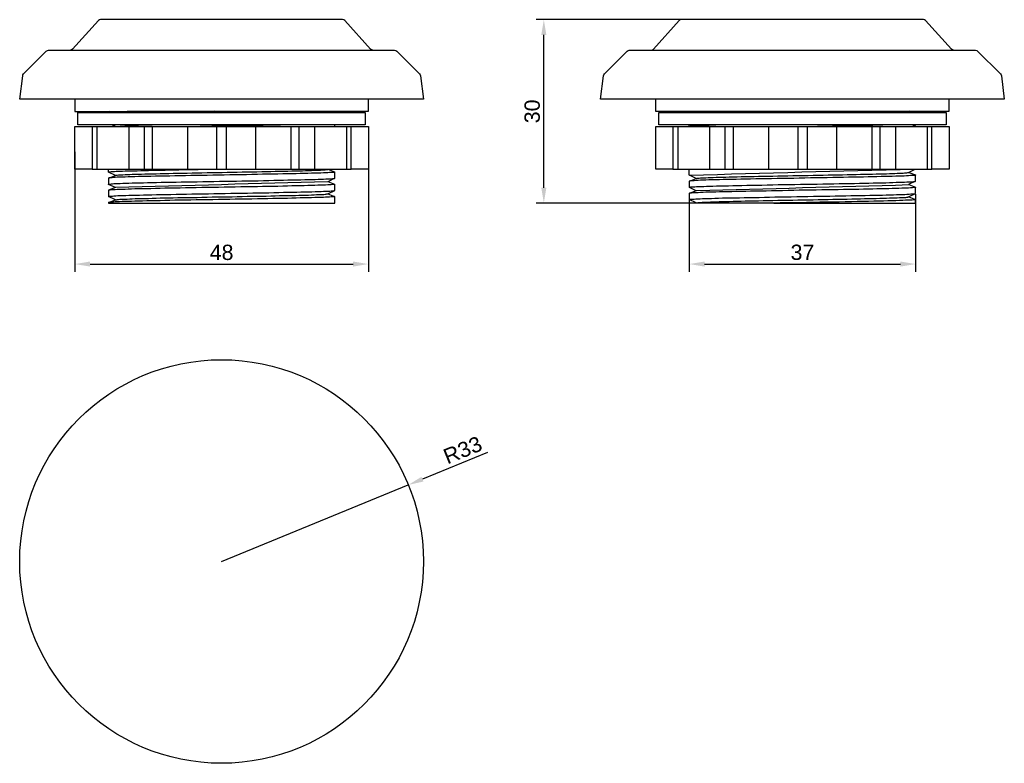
# Model space of a CAD drawing. Header units: millimetres. Extents: x 13 to 174, y 12 to 134.
import ezdxf

# ---------------------------------------------------------------- set-up
doc = ezdxf.new("R2010")
doc.units = ezdxf.units.MM
doc.layers.add('PDF_Geometry', color=7, linetype='Continuous')
doc.styles.get("Standard").update_dxf_attribs({"font": 'arial.ttf'})
doc.dimstyles.new('TDM', dxfattribs={"dimtxt": 2.5, "dimasz": 2.5, "dimexe": 1.25, "dimexo": 0.625, "dimtad": 1, "dimdec": 1, "dimtxsty": 'Standard', "dimcen": 2.5, "dimadec": 0, "dimazin": 0, "dimtfac": 1, "dimtdec": 1, "dimtmove": 0, "dimatfit": 3, "dimfxl": 1, "dimarcsym": 0})

# ---------------------------------------------------------------- blocks, each defined once
blk = doc.blocks.new('*D1')
at = {"color": 0, "lineweight": -2, "transparency": 16777216}
for p, q in [((89.52, 63.3), (78.88, 58.94)), ((46.04, 45.47), (76.57, 57.99))]:
    blk.add_line(p, q, dxfattribs=at)
at = {"color": 0, "transparency": 16777216}
blk.add_solid([(78.72, 59.32), (79.04, 58.55), (76.57, 57.99)], dxfattribs=at)
at = {"layer": 'Defpoints', "color": 0, "transparency": 16777216}
for p in [(76.57, 57.99), (46.04, 45.47)]:
    blk.add_point(p, dxfattribs=at)
at = {"color": 0, "lineweight": 0, "transparency": 16777216, "insert": (85.46, 63.69), "char_height": 2.5, "attachment_point": 5, "rotation": 22.3037}
blk.add_mtext('R33', dxfattribs=at)
blk = doc.blocks.new('*D2')
at = {"color": 0, "lineweight": -2, "transparency": 16777216}
for p, q in [((22.05, 112.48), (22.05, 92.86)), ((70.04, 112.48), (70.04, 92.86)), ((24.55, 94.11), (67.54, 94.11))]:
    blk.add_line(p, q, dxfattribs=at)
at = {"color": 0, "transparency": 16777216}
for points in [[(24.55, 94.53), (24.55, 93.7), (22.05, 94.11)], [(67.54, 94.53), (67.54, 93.7), (70.04, 94.11)]]:
    blk.add_solid(points, dxfattribs=at)
at = {"layer": 'Defpoints', "color": 0, "transparency": 16777216}
for p in [(22.05, 113.11), (70.04, 113.11), (70.04, 94.11)]:
    blk.add_point(p, dxfattribs=at)
at = {"color": 0, "lineweight": 0, "transparency": 16777216, "insert": (46.05, 96.01), "char_height": 2.5, "attachment_point": 5}
blk.add_mtext('48', dxfattribs=at)
blk = doc.blocks.new('*D3')
at = {"color": 0, "lineweight": -2, "transparency": 16777216}
for p, q in [((159.51, 105.54), (159.51, 92.86)), ((122.5, 104.54), (122.5, 92.86)), ((125, 94.11), (157.01, 94.11))]:
    blk.add_line(p, q, dxfattribs=at)
at = {"color": 0, "transparency": 16777216}
for points in [[(125, 94.53), (125, 93.7), (122.5, 94.11)], [(157.01, 94.53), (157.01, 93.7), (159.51, 94.11)]]:
    blk.add_solid(points, dxfattribs=at)
at = {"layer": 'Defpoints', "color": 0, "transparency": 16777216}
for p in [(122.5, 105.16), (159.51, 106.17), (159.51, 94.11)]:
    blk.add_point(p, dxfattribs=at)
at = {"color": 0, "lineweight": 0, "transparency": 16777216, "insert": (141.01, 96.02), "char_height": 2.5, "attachment_point": 5}
blk.add_mtext('37', dxfattribs=at)
blk = doc.blocks.new('*D4')
at = {"color": 0, "lineweight": -2, "transparency": 16777216}
for p, q in [((127.83, 134.08), (97.48, 134.08)), ((98.73, 106.59), (98.73, 131.58)), ((133.05, 104.09), (97.48, 104.09))]:
    blk.add_line(p, q, dxfattribs=at)
at = {"color": 0, "transparency": 16777216}
for points in [[(98.31, 131.58), (99.14, 131.58), (98.73, 134.08)], [(98.31, 106.59), (99.14, 106.59), (98.73, 104.09)]]:
    blk.add_solid(points, dxfattribs=at)
at = {"layer": 'Defpoints', "color": 0, "transparency": 16777216}
for p in [(98.73, 134.08), (128.46, 134.08), (133.67, 104.09)]:
    blk.add_point(p, dxfattribs=at)
at = {"color": 0, "lineweight": 0, "transparency": 16777216, "insert": (96.83, 119.08), "char_height": 2.5, "attachment_point": 5, "rotation": 90}
blk.add_mtext('30', dxfattribs=at)

msp = doc.modelspace()

# ---------------------------------------------------------------- linework, layer by layer
at = {"layer": 'PDF_Geometry', "lineweight": 30}
for points in [[(70.75, 129.1, -0.212603), (70.4, 129.25), (66.19, 133.93, 0.212603), (65.83, 134.08), (65.79, 134.08), (65.66, 134.08), (65.45, 134.08), (65.16, 134.08), (64.78, 134.08), (64.31, 134.08), (63.78, 134.08), (63.17, 134.08), (62.49, 134.08), (61.73, 134.08), (60.92, 134.08), (60.04, 134.08), (59.08, 134.08), (58.09, 134.08), (57.03, 134.08), (55.93, 134.08), (54.79, 134.08), (53.62, 134.08), (52.4, 134.08), (51.17, 134.08), (49.9, 134.08), (48.63, 134.08), (47.34, 134.08), (46.05, 134.08), (44.76, 134.08), (43.47, 134.08), (42.2, 134.08), (40.93, 134.08), (39.7, 134.08), (38.47, 134.08), (37.31, 134.08), (36.17, 134.08), (35.07, 134.08), (34.01, 134.08), (33.01, 134.08), (32.06, 134.08), (31.17, 134.08), (30.37, 134.08), (29.61, 134.08), (28.93, 134.08), (28.32, 134.08), (27.79, 134.08), (27.32, 134.08), (26.94, 134.08), (26.64, 134.08), (26.43, 134.08), (26.31, 134.08), (26.26, 134.08, 0.212603), (25.9, 133.93), (21.69, 129.25, -0.212603), (21.32, 129.1)], [(165.72, 129.1, -0.212603), (165.35, 129.25), (161.14, 133.93, 0.212603), (160.78, 134.08), (160.74, 134.08), (160.61, 134.08), (160.4, 134.08), (160.1, 134.08), (159.74, 134.08), (159.28, 134.08), (158.75, 134.08), (158.14, 134.08), (157.46, 134.08), (156.7, 134.08), (155.87, 134.08), (154.98, 134.08), (154.05, 134.08), (153.06, 134.08), (152, 134.08), (150.9, 134.08), (149.76, 134.08), (148.57, 134.08), (147.37, 134.08), (146.12, 134.08), (144.87, 134.08), (143.6, 134.08), (142.31, 134.08), (141, 134.08), (139.71, 134.08), (138.41, 134.08), (137.15, 134.08), (135.9, 134.08), (134.65, 134.08), (133.44, 134.08), (132.26, 134.08), (131.11, 134.08), (130.01, 134.08), (128.96, 134.08), (127.96, 134.08), (127.03, 134.08), (126.14, 134.08), (125.32, 134.08), (124.55, 134.08), (123.88, 134.08), (123.26, 134.08), (122.73, 134.08), (122.27, 134.08), (121.91, 134.08), (121.61, 134.08), (121.4, 134.08), (121.27, 134.08), (121.23, 134.08, 0.212603), (120.85, 133.93), (116.66, 129.25)], [(78.57, 124.91), (79.04, 121.08), (79, 121.08), (78.87, 121.08), (78.66, 121.08), (78.36, 121.08), (78, 121.08), (77.54, 121.08), (76.99, 121.08), (76.37, 121.08), (75.67, 121.08), (74.89, 121.08), (74.04, 121.08), (73.13, 121.08), (72.14, 121.08), (71.08, 121.08), (69.96, 121.08), (68.78, 121.08), (67.55, 121.08), (66.24, 121.08), (64.9, 121.08), (63.51, 121.08), (62.07, 121.08), (60.59, 121.08), (59.06, 121.08), (57.52, 121.08), (55.93, 121.08), (54.32, 121.08), (52.69, 121.08), (51.04, 121.08), (49.39, 121.08), (47.72, 121.08), (46.05, 121.08), (44.38, 121.08), (42.71, 121.08), (41.05, 121.08), (39.4, 121.08), (37.77, 121.08), (36.17, 121.08), (34.58, 121.08), (33.03, 121.08), (31.51, 121.08), (30.03, 121.08), (28.59, 121.08), (27.19, 121.08), (25.86, 121.08), (24.55, 121.08), (23.32, 121.08), (22.14, 121.08), (21.02, 121.08), (19.96, 121.08), (18.96, 121.08), (18.05, 121.08), (17.21, 121.08), (16.42, 121.08), (15.73, 121.08), (15.11, 121.08), (14.56, 121.08), (14.1, 121.08), (13.74, 121.08), (13.44, 121.08), (13.23, 121.08), (13.1, 121.08), (13.06, 121.08), (13.53, 124.92, -0.166783), (13.67, 125.21), (17.39, 128.94, -0.198912), (17.76, 129.08), (17.8, 129.08), (17.93, 129.08), (18.14, 129.08), (18.41, 129.08), (18.79, 129.08), (19.24, 129.08), (19.77, 129.08), (20.38, 129.08), (21.06, 129.08), (21.8, 129.08), (22.62, 129.08), (23.53, 129.08), (24.49, 129.08), (25.5, 129.08), (26.6, 129.08), (27.72, 129.08), (28.93, 129.08), (30.18, 129.08), (31.47, 129.08), (32.8, 129.08), (34.18, 129.08), (35.57, 129.08), (37.01, 129.08), (38.47, 129.08), (39.98, 129.08), (41.48, 129.08), (42.98, 129.08), (44.53, 129.08), (46.05, 129.08), (47.57, 129.08), (49.12, 129.08), (50.62, 129.08), (52.12, 129.08), (53.62, 129.08), (55.08, 129.08), (56.52, 129.08), (57.92, 129.08), (59.3, 129.08), (60.63, 129.08), (61.92, 129.08), (63.17, 129.08), (64.37, 129.08), (65.5, 129.08), (66.6, 129.08), (67.61, 129.08), (68.56, 129.08), (69.47, 129.08), (70.3, 129.08), (71.04, 129.08), (71.72, 129.08), (72.33, 129.08), (72.86, 129.08), (73.3, 129.08), (73.68, 129.08), (73.96, 129.08), (74.17, 129.08), (74.3, 129.08), (74.33, 129.08, -0.198912), (74.7, 128.93), (78.42, 125.21, -0.166783), (78.57, 124.91)], [(173.54, 124.91), (174.01, 121.08), (173.96, 121.08), (173.84, 121.08), (173.63, 121.08), (173.33, 121.08), (172.95, 121.08), (172.5, 121.08), (171.95, 121.08), (171.34, 121.08), (170.64, 121.08), (169.86, 121.08), (169.01, 121.08), (168.1, 121.08), (167.11, 121.08), (166.05, 121.08), (164.93, 121.08), (163.74, 121.08), (162.5, 121.08), (161.2, 121.08), (159.87, 121.08), (158.48, 121.08), (157.02, 121.08), (155.53, 121.08), (154.03, 121.08), (152.47, 121.08), (150.88, 121.08), (149.27, 121.08), (147.64, 121.08), (146.01, 121.08), (144.34, 121.08), (142.69, 121.08), (141, 121.08), (139.32, 121.08), (137.67, 121.08), (136, 121.08), (134.37, 121.08), (132.74, 121.08), (131.14, 121.08), (129.55, 121.08), (127.98, 121.08), (126.48, 121.08), (125, 121.08), (123.54, 121.08), (122.14, 121.08), (120.81, 121.08), (119.52, 121.08), (118.27, 121.08), (117.08, 121.08), (115.96, 121.08), (114.91, 121.08), (113.91, 121.08), (113, 121.08), (112.15, 121.08), (111.37, 121.08), (110.67, 121.08), (110.06, 121.08), (109.51, 121.08), (109.07, 121.08), (108.68, 121.08), (108.39, 121.08), (108.18, 121.08), (108.05, 121.08), (108.01, 121.08), (108.48, 124.92, -0.166783), (108.62, 125.21), (112.34, 128.94, -0.198912), (112.7, 129.08), (112.75, 129.08), (112.87, 129.08), (113.09, 129.08), (113.36, 129.08), (113.74, 129.08), (114.19, 129.08), (114.71, 129.08), (115.33, 129.08), (116.01, 129.08), (116.77, 129.08), (117.59, 129.08), (118.48, 129.08), (119.43, 129.08), (120.47, 129.08), (121.55, 129.08), (122.69, 129.08), (123.88, 129.08), (125.13, 129.08), (126.42, 129.08), (127.75, 129.08), (129.13, 129.08), (130.54, 129.08), (131.98, 129.08), (133.44, 129.08), (134.92, 129.08), (136.43, 129.08), (137.95, 129.08), (139.47, 129.08), (141, 129.08), (142.54, 129.08), (144.06, 129.08), (145.59, 129.08), (147.09, 129.08), (148.57, 129.08), (150.03, 129.08), (151.47, 129.08), (152.89, 129.08), (154.26, 129.08), (155.6, 129.08), (156.89, 129.08), (158.14, 129.08), (159.32, 129.08), (160.46, 129.08), (161.54, 129.08), (162.58, 129.08), (163.53, 129.08), (164.42, 129.08), (165.25, 129.08), (166.01, 129.08), (166.69, 129.08), (167.3, 129.08), (167.83, 129.08), (168.27, 129.08), (168.65, 129.08), (168.93, 129.08), (169.14, 129.08), (169.27, 129.08), (169.3, 129.08, -0.198912), (169.65, 128.93), (173.39, 125.21, -0.166783), (173.54, 124.91)], [(28.65, 116.6), (28.7, 116.62, -0.021677), (34.71, 116.87)], [(122.52, 107.69), (123.62, 108.11), (122.52, 108.64, -0.002493), (159.26, 109.61)], [(28.68, 106.61), (27.55, 107.14), (27.55, 107.16), (27.6, 107.18), (27.66, 107.2), (27.79, 107.2), (27.98, 107.22), (28.19, 107.24), (28.44, 107.27), (28.74, 107.27), (29.1, 107.29), (29.48, 107.31), (29.9, 107.33), (30.37, 107.33), (30.88, 107.35), (31.43, 107.37), (32.02, 107.39), (32.63, 107.39), (33.27, 107.41), (33.94, 107.43), (34.66, 107.46), (35.4, 107.46), (36.17, 107.48), (36.95, 107.5), (37.75, 107.52), (38.6, 107.52), (39.45, 107.54), (40.31, 107.56), (41.18, 107.56), (42.07, 107.58), (42.98, 107.6), (43.89, 107.63), (44.8, 107.63), (45.73, 107.65), (46.64, 107.67), (47.55, 107.69), (48.46, 107.69), (49.37, 107.71), (50.28, 107.73), (51.17, 107.75), (52.04, 107.75), (52.9, 107.77), (53.75, 107.79), (54.58, 107.82), (55.38, 107.82), (56.14, 107.84), (56.9, 107.86), (57.64, 107.88), (58.34, 107.88), (59.02, 107.9), (59.65, 107.92), (60.25, 107.94), (60.82, 107.94), (61.37, 107.96), (61.86, 107.98), (62.32, 108.01), (62.72, 108.01), (63.1, 108.03), (63.44, 108.05), (63.74, 108.07), (63.97, 108.07), (64.18, 108.09), (64.33, 108.11), (64.46, 108.13), (64.52, 108.13), (64.54, 108.15), (63.4, 107.58, -0.000743), (28.7, 106.63), (27.58, 106.19)], [(122.52, 105.68), (123.67, 106.12, 0.000103), (158.39, 107.1), (159.49, 106.67), (159.51, 106.67), (159.49, 106.65), (159.41, 106.63), (159.28, 106.61), (159.13, 106.61), (158.92, 106.59), (158.67, 106.57), (158.37, 106.55), (158.03, 106.55), (157.65, 106.52), (157.23, 106.5), (156.76, 106.48), (156.25, 106.48), (155.7, 106.46), (155.13, 106.44), (154.52, 106.42), (153.86, 106.42), (153.18, 106.4), (152.49, 106.38), (151.75, 106.36), (150.98, 106.36), (150.2, 106.33), (149.4, 106.31), (148.55, 106.29), (147.7, 106.29), (146.84, 106.27), (145.97, 106.25), (145.08, 106.23), (144.17, 106.23), (143.26, 106.21), (142.33, 106.19), (141.42, 106.17), (140.49, 106.17), (139.58, 106.14), (138.67, 106.12), (137.76, 106.1), (136.85, 106.1), (135.96, 106.08), (135.07, 106.06), (134.2, 106.04), (133.36, 106.04), (132.53, 106.02), (131.73, 106), (130.95, 105.97), (130.18, 105.97), (129.44, 105.95), (128.74, 105.93), (128.07, 105.91), (127.43, 105.91), (126.82, 105.89), (126.25, 105.87), (125.72, 105.85), (125.21, 105.85), (124.75, 105.83), (124.32, 105.81), (123.96, 105.78), (123.62, 105.78), (123.33, 105.76), (123.07, 105.74), (122.86, 105.72), (122.71, 105.72), (122.59, 105.7), (122.52, 105.68), (122.5, 105.66), (122.5, 104.66)]]:
    msp.add_lwpolyline(points, format="xyb", dxfattribs=at)
for points in [[(22.05, 121.08), (22.05, 119.07), (22.09, 119.07), (22.22, 119.07), (22.41, 119.07), (22.69, 119.07), (23.07, 119.07), (23.49, 119.07), (24.02, 119.07), (24.61, 119.07), (25.27, 119.07), (25.99, 119.07), (26.79, 119.07), (27.66, 119.07), (28.59, 119.07), (29.59, 119.07), (30.62, 119.09), (31.72, 119.09), (32.87, 119.09), (34.05, 119.09), (35.28, 119.09), (36.55, 119.09), (37.84, 119.09), (39.17, 119.09), (40.5, 119.09), (41.88, 119.09), (43.26, 119.09), (44.65, 119.09), (46.05, 119.09), (47.45, 119.09), (48.84, 119.09), (50.22, 119.09), (51.59, 119.09), (52.93, 119.09), (54.26, 119.09), (55.55, 119.09), (56.82, 119.09), (58.05, 119.09), (59.23, 119.09), (60.37, 119.09), (61.47, 119.09), (62.51, 119.09), (63.51, 119.09), (64.44, 119.09), (65.3, 119.09), (66.11, 119.09), (66.83, 119.09), (67.48, 119.09), (68.08, 119.09), (68.61, 119.09), (69.03, 119.09), (69.41, 119.09), (69.69, 119.09), (69.88, 119.09), (70, 119.09), (70.04, 119.09), (70.04, 121.08)], [(117, 121.08), (117, 119.09), (117.04, 119.09), (117.17, 119.09), (117.36, 119.09), (117.66, 119.09), (118.02, 119.09), (118.46, 119.09), (118.97, 119.09), (119.56, 119.09), (120.22, 119.09), (120.96, 119.09), (121.76, 119.09), (122.63, 119.09), (123.54, 119.09), (124.53, 119.09), (125.57, 119.09), (126.67, 119.09), (127.81, 119.09), (129, 119.09), (130.23, 119.09), (131.5, 119.09), (132.81, 119.09), (134.12, 119.09), (135.47, 119.09), (136.85, 119.09), (138.22, 119.09), (139.62, 119.09), (141, 119.09), (142.39, 119.09), (143.79, 119.09), (145.17, 119.09), (146.54, 119.09), (147.89, 119.09), (149.21, 119.09), (150.52, 119.09), (151.79, 119.09), (153.02, 119.09), (154.2, 119.09), (155.34, 119.09), (156.44, 119.09), (157.48, 119.09), (158.48, 119.09), (159.39, 119.09), (160.25, 119.09), (161.06, 119.09), (161.8, 119.09), (162.45, 119.09), (163.05, 119.09), (163.55, 119.09), (164, 119.09), (164.36, 119.09), (164.65, 119.09), (164.84, 119.09), (164.97, 119.09), (165.01, 119.09), (165.01, 121.08)], [(28.1, 118.88), (27.68, 119.07)], [(46.05, 119.07), (46.05, 118.88)], [(64.54, 118.88), (64.54, 119.09)], [(122.5, 118.88), (122.5, 119.09)], [(158.96, 118.88), (158.43, 119.09)], [(24.89, 109.61), (22.05, 109.61), (22.05, 116.6), (24.89, 116.6), (25.65, 116.6), (30.86, 116.6), (33.39, 116.6), (34.71, 116.6), (40.48, 116.6), (45.29, 116.6), (46.81, 116.6), (51.61, 116.6), (57.39, 116.6), (58.7, 116.6), (61.24, 116.6), (66.45, 116.6), (67.21, 116.6), (70.04, 116.6), (70.04, 109.61), (67.21, 109.61), (67.21, 116.6)], [(24.89, 116.6), (24.89, 109.61), (25.65, 109.61)], [(25.65, 116.6), (25.65, 109.61), (30.86, 109.61)], [(28.68, 116.6), (28.1, 116.87)], [(30.86, 116.6), (30.86, 109.61), (33.39, 109.61)], [(33.39, 116.6), (33.39, 109.61), (34.71, 109.61)], [(34.71, 116.6), (34.71, 109.61), (40.48, 109.61)], [(40.48, 116.6), (40.48, 109.61), (45.29, 109.61), (45.29, 116.6)], [(46.81, 116.6), (46.81, 109.61), (51.61, 109.61)], [(51.61, 116.6), (51.61, 109.61), (57.39, 109.61)], [(57.39, 116.6), (57.39, 109.61), (58.7, 109.61)], [(58.7, 116.6), (58.7, 109.61), (61.24, 109.61)], [(61.24, 116.6), (61.24, 109.61), (66.45, 109.61)], [(64.54, 116.6), (64.54, 116.87)], [(66.45, 116.6), (66.45, 109.61), (67.21, 109.61)], [(119.84, 109.61), (117.02, 109.61), (117.02, 116.6), (119.84, 116.6), (120.62, 116.6), (125.8, 116.6), (128.34, 116.6), (129.68, 116.6), (135.43, 116.6), (140.23, 116.6), (141.78, 116.6), (146.58, 116.6), (152.34, 116.6), (153.67, 116.6), (156.21, 116.6), (161.4, 116.6), (162.16, 116.6), (164.99, 116.6), (164.99, 109.61), (162.16, 109.61), (162.16, 116.6)], [(119.84, 116.6), (119.84, 109.61), (120.62, 109.61)], [(120.62, 116.6), (120.62, 109.61), (125.8, 109.61)], [(122.61, 116.6), (122.52, 116.64), (122.5, 116.66), (122.52, 116.68), (122.61, 116.68), (122.71, 116.7), (122.84, 116.72), (123.03, 116.72), (123.24, 116.75), (123.5, 116.77), (123.79, 116.77), (124.13, 116.79), (124.49, 116.81), (124.89, 116.83), (125.32, 116.83), (125.78, 116.85), (126.29, 116.87), (126.82, 116.87)], [(122.5, 116.66), (122.5, 116.87)], [(125.8, 116.6), (125.8, 109.61), (128.34, 109.61)], [(128.34, 116.6), (128.34, 109.61), (129.68, 109.61)], [(129.68, 116.6), (129.68, 109.61), (135.43, 109.61)], [(135.43, 116.6), (135.43, 109.61), (140.23, 109.61)], [(140.23, 116.6), (140.23, 109.61), (141.78, 109.61)], [(141.78, 116.6), (141.78, 109.61), (146.58, 109.61)], [(146.58, 116.6), (146.58, 109.61), (152.34, 109.61)], [(152.34, 116.6), (152.34, 109.61), (153.67, 109.61)], [(153.67, 116.6), (153.67, 109.61), (156.21, 109.61)], [(156.21, 116.6), (156.21, 109.61), (161.4, 109.61)], [(158.98, 116.87), (159.49, 116.68), (159.51, 116.66), (159.47, 116.64), (159.34, 116.62), (159.17, 116.6)], [(159.51, 116.6), (159.51, 116.66)], [(161.4, 116.6), (161.4, 109.61), (162.16, 109.61)], [(28.68, 108.6), (27.55, 109.15), (27.55, 109.17), (27.58, 109.17), (27.64, 109.19), (27.74, 109.21), (27.89, 109.21), (28.06, 109.23), (28.27, 109.25), (28.53, 109.25), (28.8, 109.28), (29.12, 109.3), (29.48, 109.3), (29.86, 109.32), (30.28, 109.34), (30.73, 109.34), (31.22, 109.36), (31.74, 109.38), (32.27, 109.38), (32.84, 109.4), (33.44, 109.42), (34.07, 109.42), (34.71, 109.45), (35.38, 109.47), (36.08, 109.47), (36.8, 109.49), (37.52, 109.51), (38.28, 109.51), (39.04, 109.53), (39.81, 109.55), (40.61, 109.57), (41.41, 109.57), (42.22, 109.59), (43.04, 109.61)], [(63.44, 109.61), (64.52, 109.17), (64.54, 109.17), (64.52, 109.15), (64.44, 109.13), (64.33, 109.11), (64.16, 109.11), (63.95, 109.09), (63.7, 109.06), (63.4, 109.04), (63.06, 109.04), (62.68, 109.02), (62.26, 109), (61.79, 108.98), (61.28, 108.98), (60.76, 108.96), (60.16, 108.94), (59.55, 108.92), (58.91, 108.92), (58.24, 108.89), (57.52, 108.87), (56.8, 108.85), (56.04, 108.85), (55.23, 108.83), (54.43, 108.81), (53.6, 108.79), (52.76, 108.79), (51.89, 108.77), (51, 108.75), (50.11, 108.73), (49.2, 108.73), (48.29, 108.7), (47.38, 108.68), (46.45, 108.66), (45.54, 108.66), (44.61, 108.64), (43.7, 108.62), (42.79, 108.6), (41.9, 108.6), (40.99, 108.58), (40.12, 108.56), (39.26, 108.56), (38.41, 108.54), (37.58, 108.51), (36.78, 108.49), (36, 108.49), (35.24, 108.47), (34.49, 108.45), (33.8, 108.43), (33.12, 108.43), (32.46, 108.41), (31.87, 108.39), (31.3, 108.37), (30.75, 108.37), (30.26, 108.34), (29.8, 108.32), (29.37, 108.3), (28.99, 108.3), (28.65, 108.28), (28.38, 108.26), (28.13, 108.24), (27.91, 108.24), (27.77, 108.22), (27.64, 108.2), (27.58, 108.18), (27.55, 108.18), (27.55, 107.16)], [(27.55, 109.15), (27.55, 109.61)], [(28.72, 108.62), (28.76, 108.64), (28.87, 108.64), (28.99, 108.66), (29.18, 108.68), (29.4, 108.7), (29.65, 108.7), (29.92, 108.73), (30.26, 108.75), (30.62, 108.75), (31.02, 108.77), (31.45, 108.79), (31.91, 108.81), (32.42, 108.81), (32.95, 108.83), (33.5, 108.85), (34.09, 108.87), (34.71, 108.87), (35.34, 108.89), (36.02, 108.92), (36.7, 108.92), (37.42, 108.94), (38.13, 108.96), (38.9, 108.98), (39.66, 108.98), (40.42, 109), (41.22, 109.02), (42.03, 109.02), (42.83, 109.04), (43.66, 109.06), (44.48, 109.09), (45.31, 109.09), (46.13, 109.11), (46.96, 109.13), (47.78, 109.13), (48.61, 109.15), (49.43, 109.17), (50.24, 109.19), (51.04, 109.19), (51.83, 109.21), (52.61, 109.23), (53.35, 109.23), (54.11, 109.25), (54.83, 109.28), (55.53, 109.3), (56.23, 109.3), (56.88, 109.32), (57.52, 109.34), (58.13, 109.36), (58.7, 109.36), (59.25, 109.38), (59.78, 109.4), (60.27, 109.4), (60.73, 109.42), (61.16, 109.45), (61.54, 109.47), (61.9, 109.47), (62.22, 109.49), (62.51, 109.51), (62.74, 109.51), (62.96, 109.53), (63.13, 109.55), (63.25, 109.57), (63.36, 109.57), (63.4, 109.59), (63.42, 109.61)], [(45.29, 109.61), (46.81, 109.61)], [(122.5, 108.66), (122.5, 109.61)], [(123.67, 108.11), (123.71, 108.13), (123.81, 108.15), (123.96, 108.18), (124.13, 108.18), (124.34, 108.2), (124.6, 108.22), (124.89, 108.22), (125.21, 108.24), (125.57, 108.26), (125.97, 108.28), (126.4, 108.28), (126.88, 108.3), (127.37, 108.32), (127.9, 108.32), (128.47, 108.34), (129.04, 108.37), (129.68, 108.39), (130.31, 108.39), (130.97, 108.41), (131.66, 108.43), (132.36, 108.43), (133.1, 108.45), (133.84, 108.47), (134.61, 108.49), (135.39, 108.49), (136.17, 108.51), (136.98, 108.54), (137.78, 108.56), (138.61, 108.56), (139.43, 108.58), (140.26, 108.6), (141.08, 108.6), (141.93, 108.62), (142.75, 108.64), (143.58, 108.66), (144.38, 108.66), (145.19, 108.68), (145.99, 108.7), (146.79, 108.7), (147.56, 108.73), (148.32, 108.75), (149.06, 108.77), (149.78, 108.77), (150.5, 108.79), (151.17, 108.81), (151.83, 108.81), (152.47, 108.83), (153.08, 108.85), (153.67, 108.87), (154.22, 108.87), (154.75, 108.89), (155.24, 108.92), (155.7, 108.92), (156.13, 108.94), (156.51, 108.96), (156.87, 108.98), (157.18, 108.98), (157.46, 109), (157.71, 109.02), (157.92, 109.04), (158.09, 109.04), (158.22, 109.06), (158.31, 109.09), (158.37, 109.09), (159.41, 109.61)], [(27.58, 108.18), (28.7, 108.62)], [(64.54, 108.15), (64.54, 109.17)], [(158.39, 109.11), (159.49, 108.68), (159.51, 108.66), (159.49, 108.64), (159.41, 108.64), (159.28, 108.62), (159.13, 108.6), (158.92, 108.58), (158.67, 108.58), (158.37, 108.56), (158.03, 108.54), (157.63, 108.51), (157.21, 108.51), (156.76, 108.49), (156.25, 108.47), (155.7, 108.45), (155.13, 108.45), (154.52, 108.43), (153.86, 108.41), (153.18, 108.39), (152.49, 108.39), (151.75, 108.37), (150.98, 108.34), (150.2, 108.32), (149.4, 108.32), (148.55, 108.3), (147.7, 108.28), (146.84, 108.26), (145.97, 108.26), (145.06, 108.24), (144.17, 108.22), (143.26, 108.2), (142.33, 108.2), (141.42, 108.18), (140.49, 108.15), (139.58, 108.13), (138.67, 108.13), (137.76, 108.11), (136.85, 108.09), (135.96, 108.07), (135.07, 108.07), (134.2, 108.05), (133.36, 108.03), (132.53, 108.01), (131.73, 108.01), (130.95, 107.98), (130.18, 107.96), (129.44, 107.94), (128.74, 107.94), (128.07, 107.92), (127.43, 107.9), (126.82, 107.88), (126.25, 107.88), (125.72, 107.86), (125.21, 107.84), (124.75, 107.82), (124.32, 107.82), (123.96, 107.79), (123.62, 107.77), (123.33, 107.75), (123.07, 107.75), (122.86, 107.73), (122.71, 107.71), (122.59, 107.69), (122.52, 107.69), (122.5, 107.67), (122.5, 106.65)], [(123.62, 106.1), (122.52, 106.65), (122.5, 106.65), (122.54, 106.67), (122.63, 106.69), (122.76, 106.72), (122.93, 106.72), (123.14, 106.74), (123.39, 106.76), (123.71, 106.78), (124.05, 106.78), (124.43, 106.8), (124.87, 106.82), (125.34, 106.84), (125.85, 106.84), (126.37, 106.86), (126.97, 106.88), (127.58, 106.91), (128.24, 106.91), (128.91, 106.93), (129.61, 106.95), (130.35, 106.97), (131.11, 106.97), (131.9, 106.99), (132.72, 107.01), (133.55, 107.03), (134.39, 107.03), (135.26, 107.05), (136.15, 107.08), (137.04, 107.1), (137.93, 107.1), (138.84, 107.12), (139.77, 107.14), (140.68, 107.16), (141.61, 107.16), (142.52, 107.18), (143.43, 107.2), (144.34, 107.22), (145.23, 107.22), (146.12, 107.24), (147.01, 107.27), (147.85, 107.29), (148.7, 107.29), (149.52, 107.31), (150.33, 107.33), (151.11, 107.35), (151.87, 107.35), (152.59, 107.37), (153.31, 107.39), (153.97, 107.41), (154.62, 107.41), (155.22, 107.43), (155.79, 107.46), (156.32, 107.48), (156.82, 107.48), (157.27, 107.5), (157.69, 107.52), (158.07, 107.54), (158.41, 107.54), (158.69, 107.56), (158.94, 107.58), (159.15, 107.6), (159.3, 107.6), (159.43, 107.63), (159.49, 107.65), (159.51, 107.65), (159.51, 108.66)], [(63.42, 107.6), (64.52, 107.18), (64.54, 107.16), (64.52, 107.14), (64.44, 107.14), (64.33, 107.12), (64.16, 107.1), (63.95, 107.08), (63.7, 107.08), (63.4, 107.05), (63.06, 107.03), (62.68, 107.01), (62.26, 107.01), (61.79, 106.99), (61.28, 106.97), (60.76, 106.95), (60.16, 106.95), (59.55, 106.93), (58.91, 106.91), (58.24, 106.88), (57.52, 106.88), (56.8, 106.86), (56.04, 106.84), (55.23, 106.82), (54.43, 106.82), (53.6, 106.8), (52.76, 106.78), (51.89, 106.76), (51, 106.76), (50.11, 106.74), (49.2, 106.72), (48.29, 106.69), (47.38, 106.69), (46.45, 106.67), (45.54, 106.65), (44.61, 106.63), (43.7, 106.63), (42.79, 106.61), (41.9, 106.59), (40.99, 106.57), (40.12, 106.57), (39.26, 106.55), (38.41, 106.52), (37.58, 106.5), (36.78, 106.5), (36, 106.48), (35.24, 106.46), (34.49, 106.44), (33.8, 106.44), (33.12, 106.42), (32.46, 106.4), (31.87, 106.4), (31.3, 106.38), (30.75, 106.36), (30.26, 106.33), (29.8, 106.33), (29.37, 106.31), (28.99, 106.29), (28.65, 106.27), (28.38, 106.27), (28.13, 106.25), (27.91, 106.23), (27.77, 106.21), (27.64, 106.21), (27.58, 106.19), (27.55, 106.17), (27.55, 105.15)], [(28.68, 104.6), (27.55, 105.15), (27.55, 105.17), (27.6, 105.17), (27.66, 105.19), (27.79, 105.21), (27.98, 105.23), (28.19, 105.23), (28.44, 105.26), (28.74, 105.28), (29.1, 105.3), (29.48, 105.3), (29.9, 105.32), (30.39, 105.34), (30.88, 105.36), (31.43, 105.36), (32.02, 105.38), (32.63, 105.4), (33.27, 105.42), (33.97, 105.42), (34.66, 105.45), (35.4, 105.47), (36.17, 105.49), (36.95, 105.49), (37.75, 105.51), (38.6, 105.53), (39.45, 105.53), (40.31, 105.55), (41.18, 105.57), (42.07, 105.59), (42.98, 105.59), (43.89, 105.61), (44.8, 105.64), (45.73, 105.66), (46.64, 105.66), (47.55, 105.68), (48.46, 105.7), (49.37, 105.72), (50.28, 105.72), (51.17, 105.74), (52.04, 105.76), (52.9, 105.78), (53.75, 105.78), (54.58, 105.81), (55.38, 105.83), (56.16, 105.85), (56.9, 105.85), (57.64, 105.87), (58.34, 105.89), (59.02, 105.91), (59.65, 105.91), (60.25, 105.93), (60.82, 105.95), (61.37, 105.97), (61.86, 105.97), (62.32, 106), (62.72, 106.02), (63.1, 106.04), (63.44, 106.04), (63.74, 106.06), (63.97, 106.08), (64.18, 106.1), (64.33, 106.1), (64.46, 106.12), (64.52, 106.14), (64.54, 106.17), (64.54, 107.16)], [(123.62, 104.11), (122.5, 104.66), (122.52, 104.66), (122.59, 104.68), (122.69, 104.71), (122.86, 104.73), (123.05, 104.73), (123.31, 104.75), (123.58, 104.77), (123.9, 104.79), (124.28, 104.79), (124.68, 104.81), (125.13, 104.83), (125.61, 104.85), (126.14, 104.85), (126.69, 104.87), (127.28, 104.9), (127.92, 104.92), (128.58, 104.92), (129.27, 104.94), (129.97, 104.96), (130.71, 104.96), (131.5, 104.98), (132.28, 105), (133.08, 105.02), (133.93, 105.02), (134.78, 105.04), (135.62, 105.06), (136.51, 105.09), (137.4, 105.09), (138.29, 105.11), (139.18, 105.13), (140.09, 105.15), (141, 105.15), (141.91, 105.17), (142.82, 105.19), (143.73, 105.21), (144.61, 105.21), (145.5, 105.23), (146.37, 105.26), (147.24, 105.28), (148.09, 105.28), (148.91, 105.3), (149.74, 105.32), (150.52, 105.32), (151.28, 105.34), (152.02, 105.36), (152.74, 105.38), (153.44, 105.38), (154.09, 105.4), (154.71, 105.42), (155.3, 105.45), (155.87, 105.45), (156.38, 105.47), (156.87, 105.49), (157.33, 105.51), (157.73, 105.51), (158.09, 105.53), (158.43, 105.55), (158.71, 105.57), (158.96, 105.57), (159.15, 105.59), (159.3, 105.61), (159.43, 105.64), (159.49, 105.64), (159.51, 105.66), (159.51, 106.67)], [(159.49, 107.65), (158.37, 107.1)], [(63.42, 105.61), (64.52, 105.17), (64.54, 105.17), (64.52, 105.15), (64.44, 105.13), (64.33, 105.11), (64.16, 105.11), (63.95, 105.09), (63.7, 105.06), (63.4, 105.04), (63.06, 105.04), (62.68, 105.02), (62.26, 105), (61.79, 104.98), (61.28, 104.98), (60.76, 104.96), (60.16, 104.94), (59.55, 104.92), (58.91, 104.92), (58.24, 104.9), (57.54, 104.87), (56.8, 104.85), (56.04, 104.85), (55.23, 104.83), (54.43, 104.81), (53.6, 104.79), (52.76, 104.79), (51.89, 104.77), (51, 104.75), (50.11, 104.73), (49.2, 104.73), (48.29, 104.71), (47.38, 104.68), (46.45, 104.66), (45.54, 104.66), (44.63, 104.64), (43.7, 104.62), (42.79, 104.6), (41.9, 104.6), (40.99, 104.58), (40.12, 104.56), (39.26, 104.54), (38.41, 104.54), (37.58, 104.51), (36.78, 104.49), (36, 104.47), (35.24, 104.47), (34.49, 104.45), (33.8, 104.43), (33.12, 104.41), (32.48, 104.41), (31.87, 104.39), (31.3, 104.37), (30.75, 104.35), (30.26, 104.35), (29.8, 104.32), (29.37, 104.3), (28.99, 104.3), (28.65, 104.28), (28.38, 104.26), (28.13, 104.24), (27.91, 104.24), (27.77, 104.22), (27.64, 104.2), (27.58, 104.18), (27.55, 104.18), (27.55, 104.09), (27.6, 104.09), (27.72, 104.09), (27.94, 104.09), (28.23, 104.09), (28.61, 104.09), (29.08, 104.09), (29.63, 104.09), (30.24, 104.09), (30.94, 104.09), (31.7, 104.09), (32.53, 104.09), (33.42, 104.09), (34.37, 104.09), (35.38, 104.09), (36.44, 104.09), (37.54, 104.09), (38.68, 104.09), (39.85, 104.09), (41.05, 104.09), (42.28, 104.09), (43.53, 104.09), (44.78, 104.09), (46.05, 104.09), (47.32, 104.09), (48.57, 104.09), (49.82, 104.09), (51.04, 104.09), (52.25, 104.09), (53.41, 104.09), (54.56, 104.09), (55.66, 104.09), (56.71, 104.09), (57.73, 104.09), (58.68, 104.09), (59.57, 104.09), (60.4, 104.09), (61.16, 104.09), (61.86, 104.09), (62.47, 104.09), (63.02, 104.09), (63.49, 104.09), (63.87, 104.09), (64.16, 104.09), (64.37, 104.09), (64.5, 104.09), (64.54, 104.09), (64.54, 105.17)], [(28.72, 104.62), (28.76, 104.64), (28.87, 104.64), (28.99, 104.66), (29.18, 104.68), (29.4, 104.71), (29.65, 104.71), (29.92, 104.73), (30.26, 104.75), (30.62, 104.75), (31.02, 104.77), (31.45, 104.79), (31.91, 104.81), (32.42, 104.81), (32.95, 104.83), (33.5, 104.85), (34.09, 104.85), (34.71, 104.87), (35.34, 104.9), (36.02, 104.92), (36.7, 104.92), (37.42, 104.94), (38.13, 104.96), (38.9, 104.98), (39.66, 104.98), (40.42, 105), (41.22, 105.02), (42.03, 105.02), (42.83, 105.04), (43.66, 105.06), (44.48, 105.09), (45.31, 105.09), (46.13, 105.11), (46.96, 105.13), (47.78, 105.13), (48.61, 105.15), (49.43, 105.17), (50.24, 105.19), (51.04, 105.19), (51.83, 105.21), (52.59, 105.23), (53.35, 105.23), (54.11, 105.26), (54.83, 105.28), (55.53, 105.3), (56.23, 105.3), (56.88, 105.32), (57.52, 105.34), (58.13, 105.34), (58.7, 105.36), (59.25, 105.38), (59.78, 105.4), (60.27, 105.4), (60.73, 105.42), (61.16, 105.45), (61.54, 105.47), (61.9, 105.47), (62.22, 105.49), (62.51, 105.51), (62.74, 105.51), (62.96, 105.53), (63.13, 105.55), (63.25, 105.57), (63.36, 105.57), (63.4, 105.59), (64.54, 106.14)], [(158.39, 105.11), (159.49, 104.68), (159.51, 104.66), (159.47, 104.64), (159.34, 104.62), (159.17, 104.6), (158.94, 104.58), (158.64, 104.58), (158.28, 104.56), (157.88, 104.54), (157.42, 104.51), (156.89, 104.49), (156.3, 104.47), (155.66, 104.45), (154.98, 104.43), (154.24, 104.41), (153.46, 104.41), (152.66, 104.39), (151.79, 104.37), (150.88, 104.35), (149.95, 104.32), (149, 104.3), (148, 104.28), (147.01, 104.26), (145.97, 104.26), (144.91, 104.24), (143.85, 104.22), (142.77, 104.2), (141.69, 104.18), (140.62, 104.15), (139.54, 104.13), (138.46, 104.11), (137.38, 104.11), (136.32, 104.09), (135.64, 104.09), (134.99, 104.09), (134.33, 104.09), (133.67, 104.09), (133.04, 104.09), (132.43, 104.09), (131.81, 104.09), (131.22, 104.09), (130.65, 104.09), (130.08, 104.09), (129.55, 104.09), (129.02, 104.09), (128.51, 104.09), (128.05, 104.09), (127.58, 104.09), (127.14, 104.09), (126.71, 104.09), (126.31, 104.09), (125.95, 104.09), (125.61, 104.09), (125.3, 104.09), (125, 104.09), (124.72, 104.09), (124.49, 104.09), (124.26, 104.09), (124.09, 104.09), (123.92, 104.09), (123.79, 104.09), (123.69, 104.09), (123.62, 104.09), (123.58, 104.09), (123.56, 104.09), (122.5, 104.09)], [(123.67, 104.11), (123.71, 104.13), (123.81, 104.15), (123.96, 104.18), (124.13, 104.18), (124.34, 104.2), (124.6, 104.22), (124.89, 104.22), (125.21, 104.24), (125.57, 104.26), (125.97, 104.28), (126.42, 104.28), (126.88, 104.3), (127.37, 104.32), (127.9, 104.32), (128.47, 104.35), (129.04, 104.37), (129.68, 104.39), (130.31, 104.39), (130.97, 104.41), (131.66, 104.43), (132.36, 104.43), (133.1, 104.45), (133.84, 104.47), (134.61, 104.49), (135.39, 104.49), (136.17, 104.51), (136.98, 104.54), (137.78, 104.54), (138.61, 104.56), (139.43, 104.58), (140.26, 104.6), (141.08, 104.6), (141.93, 104.62), (142.75, 104.64), (143.58, 104.66), (144.38, 104.66), (145.19, 104.68), (145.99, 104.71), (146.79, 104.71), (147.56, 104.73), (148.32, 104.75), (149.06, 104.77), (149.8, 104.77), (150.5, 104.79), (151.17, 104.81), (151.83, 104.81), (152.47, 104.83), (153.08, 104.85), (153.67, 104.87), (154.22, 104.87), (154.75, 104.9), (155.24, 104.92), (155.7, 104.92), (156.13, 104.94), (156.51, 104.96), (156.87, 104.98), (157.18, 104.98), (157.46, 105), (157.71, 105.02), (157.92, 105.02), (158.09, 105.04), (158.22, 105.06), (158.31, 105.09), (158.37, 105.09), (159.49, 105.64)], [(136.32, 104.09), (137.55, 104.09), (138.8, 104.09), (140.04, 104.09), (141.29, 104.09), (142.54, 104.09), (143.77, 104.09), (145.02, 104.09), (146.22, 104.09), (147.41, 104.09), (148.57, 104.09), (149.69, 104.09), (150.77, 104.09), (151.81, 104.09), (152.8, 104.09), (153.74, 104.09), (154.62, 104.09), (155.43, 104.09), (156.19, 104.09), (156.87, 104.09), (157.48, 104.09), (158.01, 104.09), (158.45, 104.09), (158.83, 104.09), (159.13, 104.09), (159.34, 104.09), (159.47, 104.09), (159.51, 104.09), (159.51, 104.66)], [(27.58, 104.18), (28.7, 104.62)], [(123.56, 104.09), (123.64, 104.11)]]:
    msp.add_lwpolyline(points, dxfattribs=at)
for points in [[(69.54, 118.88), (69.54, 116.87), (69.49, 116.87), (69.37, 116.87), (69.16, 116.87), (68.86, 116.87), (68.48, 116.87), (68.01, 116.87), (67.48, 116.87), (66.85, 116.87), (66.15, 116.87), (65.39, 116.87), (64.54, 116.87), (63.63, 116.87), (62.66, 116.87), (61.62, 116.87), (60.54, 116.87), (59.4, 116.87), (58.19, 116.87), (56.97, 116.87), (55.7, 116.87), (54.39, 116.87), (53.03, 116.87), (51.68, 116.87), (50.28, 116.87), (48.88, 116.87), (47.47, 116.87), (46.05, 116.87), (44.63, 116.87), (43.21, 116.87), (41.82, 116.87), (40.42, 116.87), (39.07, 116.87), (37.71, 116.87), (36.4, 116.87), (35.13, 116.87), (33.9, 116.87), (32.7, 116.87), (31.55, 116.87), (30.47, 116.87), (29.44, 116.87), (28.46, 116.87), (27.55, 116.87), (26.71, 116.87), (25.95, 116.87), (25.25, 116.87), (24.61, 116.87), (24.08, 116.87), (23.62, 116.87), (23.24, 116.87), (22.94, 116.87), (22.73, 116.87), (22.6, 116.87), (22.56, 116.87), (22.56, 118.88), (22.6, 118.88), (22.73, 118.88), (22.94, 118.88), (23.24, 118.88), (23.62, 118.88), (24.08, 118.88), (24.61, 118.88), (25.25, 118.88), (25.95, 118.88), (26.71, 118.88), (27.55, 118.88), (28.46, 118.88), (29.44, 118.88), (30.47, 118.88), (31.55, 118.88), (32.7, 118.88), (33.9, 118.88), (35.13, 118.88), (36.4, 118.88), (37.71, 118.88), (39.07, 118.88), (40.42, 118.88), (41.82, 118.88), (43.21, 118.88), (44.63, 118.88), (46.05, 118.88), (47.47, 118.88), (48.88, 118.88), (50.28, 118.88), (51.68, 118.88), (53.03, 118.88), (54.39, 118.88), (55.7, 118.88), (56.97, 118.88), (58.19, 118.88), (59.4, 118.88), (60.54, 118.88), (61.62, 118.88), (62.66, 118.88), (63.63, 118.88), (64.54, 118.88), (65.39, 118.88), (66.15, 118.88), (66.85, 118.88), (67.48, 118.88), (68.01, 118.88), (68.48, 118.88), (68.86, 118.88), (69.16, 118.88), (69.37, 118.88), (69.49, 118.88)], [(164.51, 118.88), (164.51, 116.87), (164.46, 116.87), (164.34, 116.87), (164.12, 116.87), (163.83, 116.87), (163.45, 116.87), (162.98, 116.87), (162.43, 116.87), (161.82, 116.87), (161.12, 116.87), (160.36, 116.87), (159.51, 116.87), (158.6, 116.87), (157.63, 116.87), (156.59, 116.87), (155.51, 116.87), (154.35, 116.87), (153.16, 116.87), (151.94, 116.87), (150.65, 116.87), (149.33, 116.87), (148, 116.87), (146.63, 116.87), (145.25, 116.87), (143.83, 116.87), (142.44, 116.87), (141, 116.87), (139.58, 116.87), (138.18, 116.87), (136.76, 116.87), (135.39, 116.87), (134.01, 116.87), (132.68, 116.87), (131.37, 116.87), (130.08, 116.87), (128.85, 116.87), (127.67, 116.87), (126.5, 116.87), (125.42, 116.87), (124.39, 116.87), (123.41, 116.87), (122.5, 116.87), (121.66, 116.87), (120.89, 116.87), (120.2, 116.87), (119.58, 116.87), (119.03, 116.87), (118.57, 116.87), (118.19, 116.87), (117.89, 116.87), (117.68, 116.87), (117.55, 116.87), (117.51, 116.87), (117.51, 118.88), (117.55, 118.88), (117.68, 118.88), (117.89, 118.88), (118.19, 118.88), (118.57, 118.88), (119.03, 118.88), (119.58, 118.88), (120.2, 118.88), (120.89, 118.88), (121.66, 118.88), (122.5, 118.88), (123.41, 118.88), (124.39, 118.88), (125.42, 118.88), (126.5, 118.88), (127.67, 118.88), (128.85, 118.88), (130.08, 118.88), (131.37, 118.88), (132.68, 118.88), (134.01, 118.88), (135.39, 118.88), (136.76, 118.88), (138.18, 118.88), (139.58, 118.88), (141, 118.88), (142.44, 118.88), (143.83, 118.88), (145.25, 118.88), (146.63, 118.88), (148, 118.88), (149.33, 118.88), (150.65, 118.88), (151.94, 118.88), (153.16, 118.88), (154.35, 118.88), (155.51, 118.88), (156.59, 118.88), (157.63, 118.88), (158.6, 118.88), (159.51, 118.88), (160.36, 118.88), (161.12, 118.88), (161.82, 118.88), (162.43, 118.88), (162.98, 118.88), (163.45, 118.88), (163.83, 118.88), (164.12, 118.88), (164.34, 118.88), (164.46, 118.88)]]:
    msp.add_lwpolyline(points, close=True, dxfattribs=at)
msp.add_circle((46.04, 45.47), 33, dxfattribs=at)
for centre, radius, start, end in [((116.27, 129.6), 0.497, 269.9997, 318.01), ((78.06, -1724.88), 1844.27, 91.03007, 91.34701), ((156.12, -1028.47), 1147.72, 90.96435, 91.46307), ((154, 163.6), 44.72, 270.2027, 275.5799), ((210.73, -8634.06), 8752.28, 91.002877, 91.100969), ((4.35, 6969.66), 6854.42, 271.142304, 271.252348)]:
    msp.add_arc(centre, radius, start, end, dxfattribs=at)
for points in [[(159.51, 118.9), (159.51, 118.97), (159.51, 119.04), (159.51, 119.1)], [(122.5, 104.72), (122.5, 104.51), (122.5, 104.31), (122.5, 104.1)]]:
    msp.add_open_spline(points, degree=3, dxfattribs=at)

# ---------------------------------------------------------------- dimensions: what is measured, and where the dimension line sits
at = {"lineweight": 0}
dim = msp.add_linear_dim(base=(98.73, 134.08), p1=(133.67, 104.09), p2=(128.46, 134.08), angle=90, dimstyle='TDM', dxfattribs=at)
dim.commit()
dim.dimension.update_dxf_attribs({"geometry": '*D4', "text_midpoint": (96.83, 119.08)})
for base, p1, p2, picture, middle in [((70.04, 94.11), (22.05, 113.11), (70.04, 113.11), '*D2', (46.05, 96.01)), ((159.51, 94.11), (122.5, 105.16), (159.51, 106.17), '*D3', (141.01, 96.02))]:
    dim = msp.add_linear_dim(base=base, p1=p1, p2=p2, dimstyle='TDM', dxfattribs=at)
    dim.commit()
    dim.dimension.update_dxf_attribs({"geometry": picture, "text_midpoint": middle})
dim = msp.add_radius_dim(center=(46.04, 45.47), mpoint=(76.57, 57.99), dimstyle='TDM', dxfattribs=at)
dim.commit()
dim.dimension.update_dxf_attribs({"geometry": '*D1', "text_midpoint": (86.18, 61.93), "dimtype": 164})

doc.saveas('drawing.dxf')
